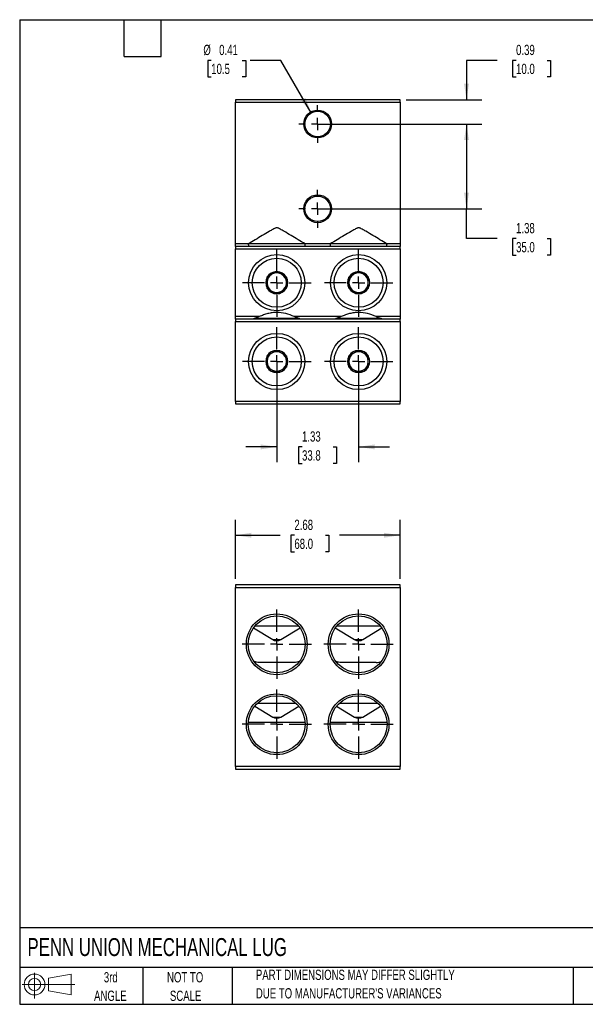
# Model space of a CAD drawing. Header units: inches. Extents: x 0.5 to 21.5, y 0.5 to 16.5.
# Tile 1 of 2: x 0.5 to 9.7, y 0.5 to 16.5. Entities that reach past the tile are written whole.
import ezdxf

# ---------------------------------------------------------------- set-up
doc = ezdxf.new("R2010")
doc.units = ezdxf.units.IN
doc.header["$LTSCALE"] = 2
doc.header["$MEASUREMENT"] = 0
doc.linetypes.add('CENTERX2', pattern=[0.8, 0.5, -0.1, 0.1, -0.1])
doc.layers.add('CENTER', color=40, linetype='CENTERX2')
doc.layers.add('SLD-DEFPOINTS', color=7, linetype='Continuous')
doc.layers.add('DIMENSIONS', color=140, linetype='Continuous', lineweight=25)
doc.layers.add('TEXT', color=140, linetype='Continuous', lineweight=25)
doc.styles.add('SLDTEXTSTYLE0', font='TXT', dxfattribs={"width": 0.7})
doc.dimstyles.new('SLDDIMSTYLE0', dxfattribs={"dimtxt": 0.169922, "dimasz": 0.26, "dimexe": 0, "dimexo": 0.0625, "dimgap": 0.04248, "dimtad": 0, "dimtih": 1, "dimtoh": 1, "dimrnd": 1e-09, "dimzin": 12, "dimdsep": 46, "dimtxsty": 'SLDTEXTSTYLE0', "dimsah": 1, "dimcen": 0.09, "dimadec": 0, "dimazin": 3, "dimtfac": 1, "dimtofl": 0, "dimtmove": 0, "dimatfit": 3, "dimfxl": 0, "dimfrac": 2, "dimtolj": 1, "dimtzin": 12, "dimarcsym": 0})
doc.dimstyles.new('SLDDIMSTYLE1', dxfattribs={"dimtxt": 0.169922, "dimasz": 0.26, "dimexe": 0, "dimexo": 0.0625, "dimgap": 0.04248, "dimtad": 0, "dimtih": 1, "dimtoh": 1, "dimrnd": 1e-09, "dimzin": 12, "dimdsep": 46, "dimtxsty": 'SLDTEXTSTYLE0', "dimsah": 1, "dimcen": 0.09, "dimadec": 0, "dimazin": 3, "dimtfac": 1, "dimtmove": 0, "dimatfit": 0, "dimfxl": 0, "dimfrac": 2, "dimtolj": 1, "dimtzin": 12, "dimarcsym": 0})
doc.dimstyles.new('SLDDIMSTYLE3', dxfattribs={"dimtxt": 0.169922, "dimasz": 0.26, "dimexe": 0, "dimexo": 0.0625, "dimgap": 0.04248, "dimtad": 0, "dimtih": 1, "dimtoh": 1, "dimrnd": 1e-09, "dimdsep": 46, "dimtxsty": 'SLDTEXTSTYLE0', "dimsah": 1, "dimcen": 0.09, "dimadec": 0, "dimazin": 2, "dimtfac": 1, "dimtmove": 0, "dimatfit": 0, "dimfxl": 0, "dimfrac": 2, "dimtolj": 1, "dimtzin": 12, "dimarcsym": 0})
doc.dimstyles.new('SLDDIMSTYLE4', dxfattribs={"dimtxt": 0.169922, "dimasz": 0.26, "dimexe": 0, "dimexo": 0.0625, "dimgap": 0.04248, "dimtad": 0, "dimtih": 1, "dimtoh": 1, "dimrnd": 1e-09, "dimdsep": 46, "dimtxsty": 'SLDTEXTSTYLE0', "dimsah": 1, "dimcen": 0, "dimadec": 0, "dimazin": 2, "dimtfac": 1, "dimtofl": 0, "dimtmove": 0, "dimatfit": 3, "dimfxl": 0, "dimfrac": 2, "dimtolj": 1, "dimtzin": 12, "dimarcsym": 0})

# ---------------------------------------------------------------- blocks, each defined once
blk = doc.blocks.new('Block11')
at = {"color": 7, "linetype": 'Continuous', "lineweight": 18}
for p, q in [((0.204, 0.418), (0.204, 0)), ((0.431, 0.328), (0.801, 0.396)), ((0.431, 0.126), (0.431, 0.328)), ((0.801, 0.396), (0.801, 0.058)), ((0, 0.227), (0.856, 0.227)), ((0.431, 0.126), (0.801, 0.058))]:
    blk.add_line(p, q, dxfattribs=at)
for radius in [0.169, 0.101]:
    blk.add_circle((0.204, 0.227), radius, dxfattribs=at)
blk = doc.blocks.new('Block12')
at = {"layer": 'SLD-DEFPOINTS'}
blk.add_blockref('Block11', (0, 0), dxfattribs=at)
blk = doc.blocks.new('_D')
at = {"layer": 'DIMENSIONS'}
for p, q in [((4.006, 7.415), (4.006, 8.372)), ((6.683, 7.415), (6.683, 8.372)), ((4.006, 8.122), (4.735, 8.122)), ((4.966, 8.122), (4.909, 8.122)), ((4.909, 8.122), (4.909, 7.852)), ((5.471, 8.122), (5.528, 8.122)), ((5.528, 8.122), (5.528, 7.852)), ((6.683, 8.122), (5.701, 8.122)), ((4.909, 7.852), (4.966, 7.852)), ((5.528, 7.852), (5.471, 7.852))]:
    blk.add_line(p, q, dxfattribs=at)
for points in [[(4.006, 8.122), (4.266, 8.082), (4.266, 8.162)], [(6.683, 8.122), (6.423, 8.162), (6.423, 8.082)]]:
    blk.add_solid(points, dxfattribs=at)
at = {"layer": 'DIMENSIONS', "char_height": 0.1667, "attachment_point": 1, "style": 'SLDTEXTSTYLE0'}
for s, insert in [('2.68', (4.966, 8.375)), ('68.0', (4.966, 8.067))]:
    blk.add_mtext(s, dxfattribs=dict(at, insert=insert))
blk = doc.blocks.new('SW_CENTERMARKSYMBOL_0')
at = {"layer": 'CENTER', "color": 0}
for p, q in [((0, 0.2), (0, 0.563)), ((-0.2, 0), (-0.563, 0)), ((0, 0), (-0.1, 0)), ((0, 0), (0, 0.1)), ((0, 0), (0, -0.1)), ((0, 0), (0.1, 0)), ((0.2, 0), (0.563, 0)), ((0, -0.2), (0, -0.563))]:
    blk.add_line(p, q, dxfattribs=at)
blk = doc.blocks.new('SW_CENTERMARKSYMBOL_1')
at = {"layer": 'CENTER', "color": 0}
for p, q in [((0, 0.2), (0, 0.563)), ((-0.2, 0), (-0.563, 0)), ((0, 0), (-0.1, 0)), ((0, 0), (0, 0.1)), ((0, 0), (0, -0.1)), ((0, 0), (0.1, 0)), ((0.2, 0), (0.563, 0)), ((0, -0.2), (0, -0.563))]:
    blk.add_line(p, q, dxfattribs=at)
blk = doc.blocks.new('SW_CENTERMARKSYMBOL_2')
at = {"layer": 'CENTER', "color": 0}
for p, q in [((0, 0.2), (0, 0.563)), ((-0.2, 0), (-0.563, 0)), ((0, 0), (-0.1, 0)), ((0, 0), (0, 0.1)), ((0, 0), (0, -0.1)), ((0, 0), (0.1, 0)), ((0.2, 0), (0.563, 0)), ((0, -0.2), (0, -0.563))]:
    blk.add_line(p, q, dxfattribs=at)
blk = doc.blocks.new('SW_CENTERMARKSYMBOL_3')
at = {"layer": 'CENTER', "color": 0}
for p, q in [((0, 0.2), (0, 0.563)), ((-0.2, 0), (-0.563, 0)), ((0, 0), (-0.1, 0)), ((0, 0), (0, 0.1)), ((0, 0), (0, -0.1)), ((0, 0), (0.1, 0)), ((0.2, 0), (0.563, 0)), ((0, -0.2), (0, -0.563))]:
    blk.add_line(p, q, dxfattribs=at)
blk = doc.blocks.new('_D_7')
at = {"layer": 'DIMENSIONS'}
for p, q in [((5.444, 14.805), (8.014, 14.805)), ((7.764, 14.805), (7.764, 13.427)), ((5.444, 13.427), (8.014, 13.427)), ((7.764, 12.943), (7.764, 13.427)), ((8.264, 12.943), (7.764, 12.943)), ((8.57, 12.943), (8.513, 12.943)), ((8.513, 12.943), (8.513, 12.673)), ((9.075, 12.943), (9.132, 12.943)), ((9.132, 12.943), (9.132, 12.673)), ((8.513, 12.673), (8.57, 12.673)), ((9.132, 12.673), (9.075, 12.673))]:
    blk.add_line(p, q, dxfattribs=at)
for points in [[(7.764, 14.805), (7.724, 14.545), (7.804, 14.545)], [(7.764, 13.427), (7.804, 13.687), (7.724, 13.687)]]:
    blk.add_solid(points, dxfattribs=at)
at = {"layer": 'DIMENSIONS', "char_height": 0.1667, "attachment_point": 1, "style": 'SLDTEXTSTYLE0'}
for s, insert in [('1.38', (8.57, 13.196)), ('35.0', (8.57, 12.887))]:
    blk.add_mtext(s, dxfattribs=dict(at, insert=insert))
blk = doc.blocks.new('_D_8')
at = {"layer": 'DIMENSIONS'}
for p, q in [((8.264, 15.839), (7.764, 15.839)), ((7.764, 15.839), (7.764, 15.198)), ((8.57, 15.839), (8.513, 15.839)), ((8.513, 15.839), (8.513, 15.569)), ((9.075, 15.839), (9.132, 15.839)), ((9.132, 15.839), (9.132, 15.569)), ((8.513, 15.569), (8.57, 15.569)), ((9.132, 15.569), (9.075, 15.569)), ((6.783, 15.198), (8.014, 15.198)), ((5.444, 14.805), (8.014, 14.805)), ((7.764, 14.805), (7.764, 14.305))]:
    blk.add_line(p, q, dxfattribs=at)
for points in [[(7.764, 15.198), (7.804, 15.458), (7.724, 15.458)], [(7.764, 14.805), (7.724, 14.545), (7.804, 14.545)]]:
    blk.add_solid(points, dxfattribs=at)
at = {"layer": 'DIMENSIONS', "char_height": 0.1667, "attachment_point": 1, "style": 'SLDTEXTSTYLE0'}
for s, insert in [('0.39', (8.57, 16.092)), ('10.0', (8.57, 15.784))]:
    blk.add_mtext(s, dxfattribs=dict(at, insert=insert))
blk = doc.blocks.new('_D_9')
at = {"layer": 'DIMENSIONS'}
for p, q in [((3.614, 15.839), (3.557, 15.839)), ((3.557, 15.839), (3.557, 15.569)), ((4.119, 15.839), (4.176, 15.839)), ((4.176, 15.839), (4.176, 15.569)), ((4.747, 15.839), (4.247, 15.839)), ((5.241, 14.984), (4.747, 15.839)), ((3.557, 15.569), (3.614, 15.569)), ((4.176, 15.569), (4.119, 15.569))]:
    blk.add_line(p, q, dxfattribs=at)
blk.add_solid([(5.241, 14.984), (5.146, 15.229), (5.077, 15.189)], dxfattribs=at)
at = {"layer": 'DIMENSIONS', "char_height": 0.1667, "attachment_point": 1, "style": 'SLDTEXTSTYLE0'}
for s, insert in [('%%c', (3.486, 16.092)), ('0.41', (3.743, 16.092)), ('10.5', (3.614, 15.784))]:
    blk.add_mtext(s, dxfattribs=dict(at, insert=insert))
blk = doc.blocks.new('_D_10')
at = {"layer": 'DIMENSIONS'}
for p, q in [((4.679, 10.846), (4.679, 9.308)), ((6.01, 10.846), (6.01, 9.308)), ((4.679, 9.558), (4.179, 9.558)), ((5.09, 9.558), (5.033, 9.558)), ((5.033, 9.558), (5.033, 9.288)), ((5.595, 9.558), (5.652, 9.558)), ((5.652, 9.558), (5.652, 9.288)), ((6.01, 9.558), (6.51, 9.558)), ((5.033, 9.288), (5.09, 9.288)), ((5.652, 9.288), (5.595, 9.288))]:
    blk.add_line(p, q, dxfattribs=at)
for points in [[(4.679, 9.558), (4.419, 9.598), (4.419, 9.518)], [(6.01, 9.558), (6.27, 9.518), (6.27, 9.598)]]:
    blk.add_solid(points, dxfattribs=at)
at = {"layer": 'DIMENSIONS', "char_height": 0.1667, "attachment_point": 1, "style": 'SLDTEXTSTYLE0'}
for s, insert in [('1.33', (5.09, 9.811)), ('33.8', (5.09, 9.503))]:
    blk.add_mtext(s, dxfattribs=dict(at, insert=insert))
blk = doc.blocks.new('SW_CENTERMARKSYMBOL_4')
at = {"layer": 'CENTER', "color": 0}
for p, q in [((0, 0.2), (0, 0.557)), ((-0.2, 0), (-0.557, 0)), ((0, 0), (-0.1, 0)), ((0, 0), (0, 0.1)), ((0, 0), (0, -0.1)), ((0, 0), (0.1, 0)), ((0.2, 0), (0.557, 0)), ((0, -0.2), (0, -0.557))]:
    blk.add_line(p, q, dxfattribs=at)
blk = doc.blocks.new('SW_CENTERMARKSYMBOL_5')
at = {"layer": 'CENTER', "color": 0}
for p, q in [((0, 0.2), (0, 0.557)), ((-0.2, 0), (-0.557, 0)), ((0, 0), (-0.1, 0)), ((0, 0), (0, 0.1)), ((0, 0), (0, -0.1)), ((0, 0), (0.1, 0)), ((0.2, 0), (0.557, 0)), ((0, -0.2), (0, -0.557))]:
    blk.add_line(p, q, dxfattribs=at)
blk = doc.blocks.new('SW_CENTERMARKSYMBOL_6')
at = {"layer": 'CENTER', "color": 0}
for p, q in [((0, 0.2), (0, 0.557)), ((-0.2, 0), (-0.557, 0)), ((0, 0), (-0.1, 0)), ((0, 0), (0, 0.1)), ((0, 0), (0, -0.1)), ((0, 0), (0.1, 0)), ((0.2, 0), (0.557, 0)), ((0, -0.2), (0, -0.557))]:
    blk.add_line(p, q, dxfattribs=at)
blk = doc.blocks.new('SW_CENTERMARKSYMBOL_7')
at = {"layer": 'CENTER', "color": 0}
for p, q in [((0, 0.2), (0, 0.557)), ((-0.2, 0), (-0.557, 0)), ((0, 0), (-0.1, 0)), ((0, 0), (0, 0.1)), ((0, 0), (0, -0.1)), ((0, 0), (0.1, 0)), ((0.2, 0), (0.557, 0)), ((0, -0.2), (0, -0.557))]:
    blk.add_line(p, q, dxfattribs=at)
blk = doc.blocks.new('SW_CENTERMARKSYMBOL_8')
at = {"layer": 'CENTER', "color": 0}
for p, q in [((0, 0.2), (0, 0.307)), ((-0.2, 0), (-0.307, 0)), ((0, 0), (-0.1, 0)), ((0, 0), (0, 0.1)), ((0, 0), (0, -0.1)), ((0, 0), (0.1, 0)), ((0.2, 0), (0.307, 0)), ((0, -0.2), (0, -0.307))]:
    blk.add_line(p, q, dxfattribs=at)
blk = doc.blocks.new('SW_CENTERMARKSYMBOL_9')
at = {"layer": 'CENTER', "color": 0}
for p, q in [((0, 0.2), (0, 0.307)), ((-0.2, 0), (-0.307, 0)), ((0, 0), (-0.1, 0)), ((0, 0), (0, 0.1)), ((0, 0), (0, -0.1)), ((0, 0), (0.1, 0)), ((0.2, 0), (0.307, 0)), ((0, -0.2), (0, -0.307))]:
    blk.add_line(p, q, dxfattribs=at)

msp = doc.modelspace()

# ---------------------------------------------------------------- linework, layer by layer
for p, q in [((6.683, 15.198), (4.006, 15.198)), ((4.006, 15.198), (4.006, 15.159)), ((4.006, 15.159), (6.683, 15.159)), ((4.006, 12.856), (4.006, 15.159)), ((6.683, 15.159), (6.683, 15.198)), ((6.683, 15.159), (6.683, 12.856)), ((4.217, 12.856), (4.006, 12.856)), ((4.006, 12.816), (4.006, 12.856)), ((6.683, 12.816), (4.006, 12.816)), ((4.006, 12.816), (4.006, 12.777)), ((5.142, 12.856), (4.217, 12.856)), ((5.548, 12.856), (5.141, 12.856)), ((6.472, 12.856), (5.547, 12.856)), ((6.683, 12.856), (6.472, 12.856)), ((6.683, 12.856), (6.683, 12.816)), ((6.683, 12.777), (6.683, 12.816)), ((4.006, 12.777), (6.683, 12.777)), ((4.006, 11.675), (4.006, 12.777)), ((6.683, 12.777), (6.683, 11.675)), ((4.676, 12.406), (4.679, 12.408)), ((4.679, 12.408), (4.682, 12.406)), ((6.007, 12.406), (6.01, 12.408)), ((6.01, 12.408), (6.013, 12.406)), ((4.522, 12.317), (4.525, 12.319)), ((4.522, 12.313), (4.522, 12.317)), ((4.833, 12.319), (4.837, 12.317)), ((4.837, 12.317), (4.837, 12.313)), ((5.852, 12.317), (5.856, 12.319)), ((5.852, 12.313), (5.852, 12.317)), ((6.164, 12.319), (6.167, 12.317)), ((6.167, 12.317), (6.167, 12.313)), ((4.522, 12.135), (4.522, 12.139)), ((4.525, 12.133), (4.522, 12.135)), ((4.679, 12.044), (4.676, 12.046)), ((4.682, 12.046), (4.679, 12.044)), ((4.837, 12.135), (4.833, 12.133)), ((4.837, 12.139), (4.837, 12.135)), ((5.852, 12.135), (5.852, 12.139)), ((5.856, 12.133), (5.852, 12.135)), ((6.01, 12.044), (6.007, 12.046)), ((6.013, 12.046), (6.01, 12.044)), ((6.167, 12.135), (6.164, 12.133)), ((6.167, 12.139), (6.167, 12.135)), ((4.394, 11.675), (4.006, 11.675)), ((4.006, 11.635), (4.006, 11.675)), ((6.683, 11.635), (4.006, 11.635)), ((4.006, 11.635), (4.006, 11.596)), ((4.006, 11.596), (6.683, 11.596)), ((4.006, 10.297), (4.006, 11.596)), ((5.048, 11.643), (4.311, 11.643)), ((5.725, 11.675), (4.964, 11.675)), ((6.378, 11.643), (5.641, 11.643)), ((6.683, 11.675), (6.295, 11.675)), ((6.683, 11.675), (6.683, 11.635)), ((6.683, 11.596), (6.683, 11.635)), ((6.683, 11.596), (6.683, 10.297)), ((4.676, 11.126), (4.679, 11.128)), ((4.679, 11.128), (4.682, 11.126)), ((6.007, 11.126), (6.01, 11.128)), ((6.01, 11.128), (6.013, 11.126)), ((4.522, 11.037), (4.525, 11.039)), ((4.522, 11.034), (4.522, 11.037)), ((4.833, 11.039), (4.837, 11.037)), ((4.837, 11.037), (4.837, 11.034)), ((5.852, 11.037), (5.856, 11.039)), ((5.852, 11.034), (5.852, 11.037)), ((6.164, 11.039), (6.167, 11.037)), ((6.167, 11.037), (6.167, 11.034)), ((4.522, 10.855), (4.522, 10.859)), ((4.525, 10.854), (4.522, 10.855)), ((4.679, 10.765), (4.676, 10.766)), ((4.682, 10.766), (4.679, 10.765)), ((4.837, 10.855), (4.833, 10.854)), ((4.837, 10.859), (4.837, 10.855)), ((5.852, 10.855), (5.852, 10.859)), ((5.856, 10.854), (5.852, 10.855)), ((6.01, 10.765), (6.007, 10.766)), ((6.013, 10.766), (6.01, 10.765)), ((6.167, 10.855), (6.164, 10.854)), ((6.167, 10.859), (6.167, 10.855)), ((6.683, 10.297), (4.006, 10.297)), ((4.006, 10.297), (4.006, 10.257)), ((4.006, 10.257), (6.683, 10.257)), ((6.683, 10.257), (6.683, 10.297)), ((6.683, 7.315), (4.006, 7.315)), ((4.006, 7.315), (4.006, 7.275)), ((4.006, 7.275), (6.683, 7.275)), ((4.006, 4.362), (4.006, 7.275)), ((6.683, 7.275), (6.683, 7.315)), ((6.683, 7.275), (6.683, 4.362)), ((4.3, 6.615), (4.613, 6.427)), ((4.328, 6.651), (5.031, 6.651)), ((4.745, 6.427), (5.058, 6.615)), ((5.631, 6.615), (5.944, 6.427)), ((5.658, 6.651), (6.361, 6.651)), ((6.076, 6.427), (6.389, 6.615)), ((4.613, 6.427), (4.745, 6.427)), ((5.944, 6.427), (6.076, 6.427)), ((4.321, 5.343), (4.613, 5.168)), ((4.365, 5.391), (4.993, 5.391)), ((4.745, 5.168), (5.038, 5.343)), ((5.651, 5.343), (5.944, 5.168)), ((5.696, 5.391), (6.324, 5.391)), ((6.076, 5.168), (6.368, 5.343)), ((4.613, 5.168), (4.745, 5.168)), ((5.944, 5.168), (6.076, 5.168)), ((6.683, 4.362), (4.006, 4.362)), ((4.006, 4.362), (4.006, 4.323)), ((4.006, 4.323), (6.683, 4.323)), ((6.683, 4.323), (6.683, 4.362))]:
    msp.add_line(p, q)
for centre, radius in [((5.344, 14.805), 0.226), ((5.344, 14.805), 0.207), ((5.344, 13.427), 0.226), ((5.344, 13.427), 0.207), ((4.679, 12.226), 0.457), ((6.01, 12.226), 0.457), ((4.679, 12.226), 0.398), ((6.01, 12.226), 0.398), ((4.679, 10.946), 0.457), ((6.01, 10.946), 0.457), ((4.679, 10.946), 0.398), ((6.01, 10.946), 0.398), ((4.679, 6.35), 0.494), ((4.679, 6.35), 0.463), ((6.01, 6.35), 0.494), ((6.01, 6.35), 0.463), ((4.679, 5.051), 0.494), ((4.679, 5.051), 0.463), ((6.01, 5.051), 0.494), ((6.01, 5.051), 0.463)]:
    msp.add_circle(centre, radius)
for centre, radius, start, end in [((4.679, 12.226), 0.158, 124.6483, 175.3517), ((4.679, 12.226), 0.18, 91.032, 148.968), ((4.679, 12.226), 0.158, 115.3517, 124.6483), ((4.679, 12.226), 0.158, 64.6483, 115.3517), ((4.679, 12.226), 0.18, 31.032, 88.968), ((4.679, 12.226), 0.158, 55.3517, 64.6483), ((4.679, 12.226), 0.158, 4.6483, 55.3517), ((6.01, 12.226), 0.158, 124.6483, 175.3517), ((6.01, 12.226), 0.18, 91.032, 148.968), ((6.01, 12.226), 0.158, 115.3517, 124.6483), ((6.01, 12.226), 0.158, 64.6483, 115.3517), ((6.01, 12.226), 0.18, 31.032, 88.968), ((6.01, 12.226), 0.158, 55.3517, 64.6483), ((6.01, 12.226), 0.158, 4.6483, 55.3517), ((4.679, 12.226), 0.18, 151.032, 208.968), ((4.679, 12.226), 0.158, 175.3517, 184.6483), ((4.679, 12.226), 0.158, 184.6483, 235.3517), ((4.679, 12.226), 0.158, 304.6483, 355.3517), ((4.679, 12.226), 0.18, 331.032, 28.968), ((4.679, 12.226), 0.158, 355.3517, 4.6483), ((6.01, 12.226), 0.18, 151.032, 208.968), ((6.01, 12.226), 0.158, 175.3517, 184.6483), ((6.01, 12.226), 0.158, 184.6483, 235.3517), ((6.01, 12.226), 0.158, 304.6483, 355.3517), ((6.01, 12.226), 0.18, 331.032, 28.968), ((6.01, 12.226), 0.158, 355.3517, 4.6483), ((4.679, 12.226), 0.18, 211.032, 268.968), ((4.679, 12.226), 0.158, 235.3517, 244.6483), ((4.679, 12.226), 0.158, 244.6483, 295.3517), ((4.679, 12.226), 0.18, 271.032, 328.968), ((4.679, 12.226), 0.158, 295.3517, 304.6483), ((6.01, 12.226), 0.18, 211.032, 268.968), ((6.01, 12.226), 0.158, 235.3517, 244.6483), ((6.01, 12.226), 0.158, 244.6483, 295.3517), ((6.01, 12.226), 0.18, 271.032, 328.968), ((6.01, 12.226), 0.158, 295.3517, 304.6483), ((4.679, 10.946), 0.158, 124.6483, 175.3517), ((4.679, 10.946), 0.18, 91.032, 148.968), ((4.679, 10.946), 0.158, 115.3517, 124.6483), ((4.679, 10.946), 0.158, 64.6483, 115.3517), ((4.679, 10.946), 0.18, 31.032, 88.968), ((4.679, 10.946), 0.158, 55.3517, 64.6483), ((4.679, 10.946), 0.158, 4.6483, 55.3517), ((6.01, 10.946), 0.158, 124.6483, 175.3517), ((6.01, 10.946), 0.18, 91.032, 148.968), ((6.01, 10.946), 0.158, 115.3517, 124.6483), ((6.01, 10.946), 0.158, 64.6483, 115.3517), ((6.01, 10.946), 0.18, 31.032, 88.968), ((6.01, 10.946), 0.158, 55.3517, 64.6483), ((6.01, 10.946), 0.158, 4.6483, 55.3517), ((4.679, 10.946), 0.18, 151.032, 208.968), ((4.679, 10.946), 0.158, 175.3517, 184.6483), ((4.679, 10.946), 0.158, 184.6483, 235.3517), ((4.679, 10.946), 0.158, 304.6483, 355.3517), ((4.679, 10.946), 0.18, 331.032, 28.968), ((4.679, 10.946), 0.158, 355.3517, 4.6483), ((6.01, 10.946), 0.18, 151.032, 208.968), ((6.01, 10.946), 0.158, 175.3517, 184.6483), ((6.01, 10.946), 0.158, 184.6483, 235.3517), ((6.01, 10.946), 0.158, 304.6483, 355.3517), ((6.01, 10.946), 0.18, 331.032, 28.968), ((6.01, 10.946), 0.158, 355.3517, 4.6483), ((4.679, 10.946), 0.18, 211.032, 268.968), ((4.679, 10.946), 0.158, 235.3517, 244.6483), ((4.679, 10.946), 0.158, 244.6483, 295.3517), ((4.679, 10.946), 0.18, 271.032, 328.968), ((4.679, 10.946), 0.158, 295.3517, 304.6483), ((6.01, 10.946), 0.18, 211.032, 268.968), ((6.01, 10.946), 0.158, 235.3517, 244.6483), ((6.01, 10.946), 0.158, 244.6483, 295.3517), ((6.01, 10.946), 0.18, 271.032, 328.968), ((6.01, 10.946), 0.158, 295.3517, 304.6483), ((4.679, 6.537), 0.128, 239, 301), ((6.01, 6.537), 0.128, 239, 301), ((4.679, 5.277), 0.128, 239, 301), ((6.01, 5.277), 0.128, 239, 301)]:
    msp.add_arc(centre, radius, start, end)
for points, knots in [([(5.141, 12.856), (5.064, 12.902), (4.988, 12.948), (4.873, 13.016), (4.835, 13.039), (4.777, 13.073), (4.758, 13.084), (4.728, 13.1), (4.719, 13.105), (4.703, 13.112), (4.698, 13.114), (4.687, 13.117), (4.682, 13.117), (4.671, 13.117), (4.665, 13.115), (4.655, 13.112), (4.65, 13.11), (4.635, 13.103), (4.625, 13.097), (4.596, 13.081), (4.577, 13.07), (4.52, 13.037), (4.482, 13.014), (4.369, 12.947), (4.293, 12.901), (4.217, 12.856)], [0, 0, 0, 0, 0.25, 0.25, 0.375, 0.375, 0.4375, 0.4375, 0.46875, 0.46875, 0.484375, 0.484375, 0.5, 0.5, 0.515625, 0.515625, 0.53125, 0.53125, 0.5625, 0.5625, 0.625, 0.625, 0.75, 0.75, 1, 1, 1, 1]), ([(6.472, 12.856), (6.395, 12.902), (6.319, 12.948), (6.204, 13.016), (6.165, 13.039), (6.108, 13.073), (6.088, 13.084), (6.059, 13.1), (6.049, 13.105), (6.034, 13.112), (6.029, 13.114), (6.018, 13.117), (6.012, 13.117), (6.001, 13.117), (5.996, 13.115), (5.985, 13.112), (5.98, 13.11), (5.965, 13.103), (5.956, 13.097), (5.927, 13.081), (5.908, 13.07), (5.851, 13.037), (5.813, 13.014), (5.699, 12.947), (5.624, 12.901), (5.548, 12.856)], [0, 0, 0, 0, 0.25, 0.25, 0.375, 0.375, 0.4375, 0.4375, 0.46875, 0.46875, 0.484375, 0.484375, 0.5, 0.5, 0.515625, 0.515625, 0.53125, 0.53125, 0.5625, 0.5625, 0.625, 0.625, 0.75, 0.75, 1, 1, 1, 1]), ([(4.217, 12.856), (4.217, 12.851), (4.217, 12.846), (4.218, 12.836), (4.218, 12.832), (4.219, 12.824), (4.219, 12.821), (4.22, 12.817), (4.221, 12.816), (4.221, 12.816)], [0, 0, 0, 0, 0.25, 0.25, 0.5, 0.5, 0.75, 0.75, 1, 1, 1, 1]), ([(5.137, 12.816), (5.138, 12.816), (5.138, 12.817), (5.139, 12.821), (5.14, 12.824), (5.141, 12.835), (5.141, 12.845), (5.141, 12.856)], [0, 0, 0, 0, 0.25, 0.25, 0.5, 0.5, 1, 1, 1, 1]), ([(5.548, 12.856), (5.548, 12.851), (5.548, 12.846), (5.548, 12.836), (5.549, 12.832), (5.549, 12.824), (5.55, 12.821), (5.551, 12.817), (5.551, 12.816), (5.552, 12.816)], [0, 0, 0, 0, 0.25, 0.25, 0.5, 0.5, 0.75, 0.75, 1, 1, 1, 1]), ([(6.468, 12.816), (6.468, 12.816), (6.469, 12.817), (6.47, 12.821), (6.47, 12.824), (6.471, 12.835), (6.472, 12.845), (6.472, 12.856)], [0, 0, 0, 0, 0.25, 0.25, 0.5, 0.5, 1, 1, 1, 1]), ([(4.589, 12.356), (4.578, 12.349), (4.567, 12.343), (4.546, 12.331), (4.535, 12.325), (4.525, 12.319)], [0, 0, 0, 0, 0.5, 0.5, 1, 1, 1, 1]), ([(4.747, 12.369), (4.735, 12.375), (4.724, 12.382), (4.703, 12.394), (4.693, 12.4), (4.682, 12.406)], [0, 0, 0, 0, 0.5, 0.5, 1, 1, 1, 1]), ([(5.92, 12.356), (5.909, 12.349), (5.898, 12.343), (5.876, 12.331), (5.866, 12.325), (5.856, 12.319)], [0, 0, 0, 0, 0.5, 0.5, 1, 1, 1, 1]), ([(6.077, 12.369), (6.066, 12.375), (6.055, 12.382), (6.034, 12.394), (6.023, 12.4), (6.013, 12.406)], [0, 0, 0, 0, 0.5, 0.5, 1, 1, 1, 1]), ([(4.522, 12.213), (4.522, 12.2), (4.522, 12.187), (4.522, 12.163), (4.522, 12.15), (4.522, 12.139)], [0, 0, 0, 0, 0.5, 0.5, 1, 1, 1, 1]), ([(4.837, 12.239), (4.837, 12.252), (4.837, 12.264), (4.837, 12.289), (4.837, 12.301), (4.837, 12.313)], [0, 0, 0, 0, 0.5, 0.5, 1, 1, 1, 1]), ([(5.852, 12.213), (5.852, 12.2), (5.852, 12.187), (5.852, 12.163), (5.852, 12.15), (5.852, 12.139)], [0, 0, 0, 0, 0.5, 0.5, 1, 1, 1, 1]), ([(6.167, 12.239), (6.167, 12.252), (6.167, 12.264), (6.167, 12.289), (6.167, 12.301), (6.167, 12.313)], [0, 0, 0, 0, 0.5, 0.5, 1, 1, 1, 1]), ([(4.611, 12.083), (4.623, 12.077), (4.634, 12.07), (4.655, 12.058), (4.666, 12.052), (4.676, 12.046)], [0, 0, 0, 0, 0.5, 0.5, 1, 1, 1, 1]), ([(4.769, 12.096), (4.78, 12.102), (4.791, 12.109), (4.813, 12.121), (4.823, 12.127), (4.833, 12.133)], [0, 0, 0, 0, 0.5, 0.5, 1, 1, 1, 1]), ([(5.942, 12.083), (5.954, 12.077), (5.964, 12.07), (5.986, 12.058), (5.996, 12.052), (6.007, 12.046)], [0, 0, 0, 0, 0.5, 0.5, 1, 1, 1, 1]), ([(6.1, 12.096), (6.111, 12.102), (6.122, 12.109), (6.143, 12.121), (6.154, 12.127), (6.164, 12.133)], [0, 0, 0, 0, 0.5, 0.5, 1, 1, 1, 1]), ([(4.964, 11.675), (4.918, 11.694), (4.872, 11.711), (4.778, 11.736), (4.73, 11.744), (4.655, 11.744), (4.63, 11.742), (4.582, 11.735), (4.558, 11.73), (4.51, 11.717), (4.487, 11.71), (4.44, 11.693), (4.417, 11.684), (4.394, 11.675)], [0, 0, 0, 0, 0.25, 0.25, 0.5, 0.5, 0.625, 0.625, 0.75, 0.75, 0.875, 0.875, 1, 1, 1, 1]), ([(6.295, 11.675), (6.249, 11.694), (6.203, 11.711), (6.109, 11.736), (6.061, 11.744), (5.986, 11.744), (5.961, 11.742), (5.912, 11.735), (5.888, 11.73), (5.841, 11.717), (5.818, 11.71), (5.771, 11.693), (5.748, 11.684), (5.725, 11.675)], [0, 0, 0, 0, 0.25, 0.25, 0.5, 0.5, 0.625, 0.625, 0.75, 0.75, 0.875, 0.875, 1, 1, 1, 1]), ([(4.311, 11.643), (4.308, 11.641), (4.305, 11.639), (4.299, 11.636), (4.297, 11.635), (4.294, 11.635)], [0, 0, 0, 0, 0.5, 0.5, 1, 1, 1, 1]), ([(4.394, 11.675), (4.38, 11.669), (4.366, 11.663), (4.345, 11.655), (4.338, 11.653), (4.324, 11.648), (4.317, 11.645), (4.311, 11.643)], [0, 0, 0, 0, 0.5, 0.5, 0.75, 0.75, 1, 1, 1, 1]), ([(5.048, 11.643), (5.034, 11.648), (5.02, 11.653), (4.992, 11.663), (4.978, 11.669), (4.964, 11.675)], [0, 0, 0, 0, 0.5, 0.5, 1, 1, 1, 1]), ([(5.065, 11.635), (5.062, 11.635), (5.059, 11.636), (5.053, 11.639), (5.05, 11.641), (5.048, 11.643)], [0, 0, 0, 0, 0.5, 0.5, 1, 1, 1, 1]), ([(5.641, 11.643), (5.639, 11.641), (5.636, 11.639), (5.63, 11.636), (5.627, 11.635), (5.624, 11.635)], [0, 0, 0, 0, 0.5, 0.5, 1, 1, 1, 1]), ([(5.725, 11.675), (5.711, 11.669), (5.697, 11.663), (5.676, 11.655), (5.669, 11.653), (5.655, 11.648), (5.648, 11.645), (5.641, 11.643)], [0, 0, 0, 0, 0.5, 0.5, 0.75, 0.75, 1, 1, 1, 1]), ([(6.295, 11.675), (6.309, 11.669), (6.323, 11.663), (6.344, 11.655), (6.351, 11.653), (6.365, 11.648), (6.372, 11.645), (6.378, 11.643)], [0, 0, 0, 0, 0.5, 0.5, 0.75, 0.75, 1, 1, 1, 1]), ([(6.395, 11.635), (6.392, 11.635), (6.39, 11.636), (6.384, 11.639), (6.381, 11.641), (6.378, 11.643)], [0, 0, 0, 0, 0.5, 0.5, 1, 1, 1, 1]), ([(4.589, 11.076), (4.578, 11.07), (4.567, 11.063), (4.546, 11.051), (4.535, 11.045), (4.525, 11.039)], [0, 0, 0, 0, 0.5, 0.5, 1, 1, 1, 1]), ([(4.747, 11.089), (4.735, 11.096), (4.724, 11.102), (4.703, 11.114), (4.693, 11.12), (4.682, 11.126)], [0, 0, 0, 0, 0.5, 0.5, 1, 1, 1, 1]), ([(5.92, 11.076), (5.909, 11.07), (5.898, 11.063), (5.876, 11.051), (5.866, 11.045), (5.856, 11.039)], [0, 0, 0, 0, 0.5, 0.5, 1, 1, 1, 1]), ([(6.077, 11.089), (6.066, 11.096), (6.055, 11.102), (6.034, 11.114), (6.023, 11.12), (6.013, 11.126)], [0, 0, 0, 0, 0.5, 0.5, 1, 1, 1, 1]), ([(4.522, 10.934), (4.522, 10.92), (4.522, 10.908), (4.522, 10.883), (4.522, 10.871), (4.522, 10.859)], [0, 0, 0, 0, 0.5, 0.5, 1, 1, 1, 1]), ([(4.837, 10.959), (4.837, 10.972), (4.837, 10.985), (4.837, 11.01), (4.837, 11.022), (4.837, 11.034)], [0, 0, 0, 0, 0.5, 0.5, 1, 1, 1, 1]), ([(5.852, 10.934), (5.852, 10.92), (5.852, 10.908), (5.852, 10.883), (5.852, 10.871), (5.852, 10.859)], [0, 0, 0, 0, 0.5, 0.5, 1, 1, 1, 1]), ([(6.167, 10.959), (6.167, 10.972), (6.167, 10.985), (6.167, 11.01), (6.167, 11.022), (6.167, 11.034)], [0, 0, 0, 0, 0.5, 0.5, 1, 1, 1, 1]), ([(4.611, 10.804), (4.623, 10.797), (4.634, 10.791), (4.655, 10.778), (4.666, 10.772), (4.676, 10.766)], [0, 0, 0, 0, 0.5, 0.5, 1, 1, 1, 1]), ([(4.769, 10.816), (4.78, 10.823), (4.791, 10.829), (4.813, 10.842), (4.823, 10.848), (4.833, 10.854)], [0, 0, 0, 0, 0.5, 0.5, 1, 1, 1, 1]), ([(5.942, 10.804), (5.954, 10.797), (5.964, 10.791), (5.986, 10.778), (5.996, 10.772), (6.007, 10.766)], [0, 0, 0, 0, 0.5, 0.5, 1, 1, 1, 1]), ([(6.1, 10.816), (6.111, 10.823), (6.122, 10.829), (6.143, 10.842), (6.154, 10.848), (6.164, 10.854)], [0, 0, 0, 0, 0.5, 0.5, 1, 1, 1, 1]), ([(4.394, 6.055), (4.38, 6.055), (4.366, 6.056), (4.345, 6.06), (4.338, 6.061), (4.324, 6.065), (4.317, 6.068), (4.311, 6.071)], [0, 0, 0, 0, 0.5, 0.5, 0.75, 0.75, 1, 1, 1, 1]), ([(4.964, 6.055), (4.918, 6.055), (4.872, 6.055), (4.778, 6.055), (4.73, 6.055), (4.655, 6.055), (4.63, 6.055), (4.582, 6.055), (4.558, 6.055), (4.51, 6.055), (4.487, 6.055), (4.44, 6.055), (4.417, 6.055), (4.394, 6.055)], [0, 0, 0, 0, 0.25, 0.25, 0.5, 0.5, 0.625, 0.625, 0.75, 0.75, 0.875, 0.875, 1, 1, 1, 1]), ([(5.048, 6.071), (5.034, 6.065), (5.02, 6.061), (4.992, 6.056), (4.978, 6.055), (4.964, 6.055)], [0, 0, 0, 0, 0.5, 0.5, 1, 1, 1, 1]), ([(5.725, 6.055), (5.711, 6.055), (5.697, 6.056), (5.676, 6.06), (5.669, 6.061), (5.655, 6.065), (5.648, 6.068), (5.641, 6.071)], [0, 0, 0, 0, 0.5, 0.5, 0.75, 0.75, 1, 1, 1, 1]), ([(6.295, 6.055), (6.249, 6.055), (6.203, 6.055), (6.109, 6.055), (6.061, 6.055), (5.986, 6.055), (5.961, 6.055), (5.912, 6.055), (5.888, 6.055), (5.841, 6.055), (5.818, 6.055), (5.771, 6.055), (5.748, 6.055), (5.725, 6.055)], [0, 0, 0, 0, 0.25, 0.25, 0.5, 0.5, 0.625, 0.625, 0.75, 0.75, 0.875, 0.875, 1, 1, 1, 1]), ([(6.295, 6.055), (6.309, 6.055), (6.323, 6.056), (6.344, 6.06), (6.351, 6.061), (6.365, 6.065), (6.372, 6.068), (6.378, 6.071)], [0, 0, 0, 0, 0.5, 0.5, 0.75, 0.75, 1, 1, 1, 1]), ([(5.141, 5.078), (5.064, 5.078), (4.988, 5.078), (4.873, 5.078), (4.835, 5.078), (4.777, 5.078), (4.758, 5.078), (4.728, 5.078), (4.719, 5.078), (4.703, 5.078), (4.698, 5.078), (4.687, 5.078), (4.682, 5.078), (4.671, 5.078), (4.665, 5.078), (4.655, 5.078), (4.65, 5.078), (4.635, 5.078), (4.625, 5.078), (4.596, 5.078), (4.577, 5.078), (4.52, 5.078), (4.482, 5.078), (4.369, 5.078), (4.293, 5.078), (4.217, 5.078)], [0, 0, 0, 0, 0.25, 0.25, 0.375, 0.375, 0.4375, 0.4375, 0.46875, 0.46875, 0.484375, 0.484375, 0.5, 0.5, 0.515625, 0.515625, 0.53125, 0.53125, 0.5625, 0.5625, 0.625, 0.625, 0.75, 0.75, 1, 1, 1, 1]), ([(6.472, 5.078), (6.395, 5.078), (6.319, 5.078), (6.204, 5.078), (6.165, 5.078), (6.108, 5.078), (6.088, 5.078), (6.059, 5.078), (6.049, 5.078), (6.034, 5.078), (6.029, 5.078), (6.018, 5.078), (6.012, 5.078), (6.001, 5.078), (5.996, 5.078), (5.985, 5.078), (5.98, 5.078), (5.965, 5.078), (5.956, 5.078), (5.927, 5.078), (5.908, 5.078), (5.851, 5.078), (5.813, 5.078), (5.699, 5.078), (5.624, 5.078), (5.548, 5.078)], [0, 0, 0, 0, 0.25, 0.25, 0.375, 0.375, 0.4375, 0.4375, 0.46875, 0.46875, 0.484375, 0.484375, 0.5, 0.5, 0.515625, 0.515625, 0.53125, 0.53125, 0.5625, 0.5625, 0.625, 0.625, 0.75, 0.75, 1, 1, 1, 1])]:
    msp.add_open_spline(points, degree=3, knots=knots)
for points in [[(4.676, 12.406), (4.655, 12.394), (4.634, 12.382), (4.611, 12.369)], [(4.833, 12.319), (4.813, 12.33), (4.792, 12.343), (4.769, 12.356)], [(6.007, 12.406), (5.986, 12.394), (5.965, 12.382), (5.942, 12.369)], [(6.164, 12.319), (6.144, 12.33), (6.122, 12.343), (6.1, 12.356)], [(4.522, 12.313), (4.522, 12.29), (4.522, 12.265), (4.522, 12.239)], [(4.837, 12.139), (4.837, 12.162), (4.837, 12.187), (4.837, 12.213)], [(5.852, 12.313), (5.852, 12.29), (5.852, 12.265), (5.852, 12.239)], [(6.167, 12.139), (6.167, 12.162), (6.167, 12.187), (6.167, 12.213)], [(4.525, 12.133), (4.545, 12.121), (4.567, 12.109), (4.589, 12.096)], [(4.682, 12.046), (4.703, 12.058), (4.724, 12.07), (4.747, 12.083)], [(5.856, 12.133), (5.876, 12.121), (5.897, 12.109), (5.92, 12.096)], [(6.013, 12.046), (6.034, 12.058), (6.055, 12.07), (6.077, 12.083)], [(4.676, 11.126), (4.655, 11.115), (4.634, 11.102), (4.611, 11.089)], [(4.833, 11.039), (4.813, 11.051), (4.792, 11.063), (4.769, 11.076)], [(6.007, 11.126), (5.986, 11.115), (5.965, 11.102), (5.942, 11.089)], [(6.164, 11.039), (6.144, 11.051), (6.122, 11.063), (6.1, 11.076)], [(4.522, 11.034), (4.522, 11.01), (4.522, 10.986), (4.522, 10.959)], [(4.837, 10.859), (4.837, 10.883), (4.837, 10.907), (4.837, 10.934)], [(5.852, 11.034), (5.852, 11.01), (5.852, 10.986), (5.852, 10.959)], [(6.167, 10.859), (6.167, 10.883), (6.167, 10.907), (6.167, 10.934)], [(4.525, 10.854), (4.545, 10.842), (4.567, 10.83), (4.589, 10.816)], [(4.682, 10.766), (4.703, 10.778), (4.724, 10.79), (4.747, 10.804)], [(5.856, 10.854), (5.876, 10.842), (5.897, 10.83), (5.92, 10.816)], [(6.013, 10.766), (6.034, 10.778), (6.055, 10.79), (6.077, 10.804)]]:
    msp.add_open_spline(points, degree=3)
at = {"layer": 'TEXT'}
for p, q in [((0.5, 16.5), (21.5, 16.5)), ((0.5, 16.5), (0.5, 0.5)), ((2.2, 15.9), (2.2, 16.5)), ((2.8, 15.9), (2.8, 16.5)), ((2.2, 15.9), (2.8, 15.9)), ((21.5, 1.742), (0.5, 1.742)), ((21.5, 1.1), (0.5, 1.1)), ((2.5, 1.1), (2.5, 0.5)), ((3.954, 1.1), (3.954, 0.5)), ((9.5, 1.1), (9.5, 0.5)), ((0.5, 0.5), (21.5, 0.5))]:
    msp.add_line(p, q, dxfattribs=at)

# ---------------------------------------------------------------- block references
at = {"layer": 'CENTER'}
for name, p in [('SW_CENTERMARKSYMBOL_8', (5.344, 14.805)), ('SW_CENTERMARKSYMBOL_9', (5.344, 13.427)), ('SW_CENTERMARKSYMBOL_4', (4.679, 12.226)), ('SW_CENTERMARKSYMBOL_5', (6.01, 12.226)), ('SW_CENTERMARKSYMBOL_7', (4.679, 10.946)), ('SW_CENTERMARKSYMBOL_6', (6.01, 10.946)), ('SW_CENTERMARKSYMBOL_0', (4.679, 6.35)), ('SW_CENTERMARKSYMBOL_1', (6.01, 6.35)), ('SW_CENTERMARKSYMBOL_2', (4.679, 5.051)), ('SW_CENTERMARKSYMBOL_3', (6.01, 5.051))]:
    msp.add_blockref(name, p, dxfattribs=at)
at = {"layer": 'SLD-DEFPOINTS'}
msp.add_blockref('Block12', (0.538, 0.595), dxfattribs=at)

# ---------------------------------------------------------------- texts
at = {"layer": 'TEXT', "style": 'SLDTEXTSTYLE0'}
for s, insert, char_height, attachment_point in [('PENN UNION MECHANICAL LUG', (0.627, 1.576), 0.29167, 1), ('3rd', (1.981, 1.023), 0.1667, 2), ('NOT TO', (3.19, 1.023), 0.1667, 2), ('PART DIMENSIONS MAY DIFFER SLIGHTLY', (4.34, 1.063), 0.16667, 1), ('ANGLE', (1.974, 0.722), 0.1667, 2), ('SCALE', (3.198, 0.722), 0.1667, 2), ("DUE TO MANUFACTURER'S VARIANCES", (4.34, 0.762), 0.16667, 1)]:
    msp.add_mtext(s, dxfattribs=dict(at, insert=insert, char_height=char_height, attachment_point=attachment_point))

# ---------------------------------------------------------------- dimensions: what is measured, and where the dimension line sits
at = {"layer": 'DIMENSIONS'}
dim = msp.add_diameter_dim_2p(p1=(5.448, 14.626), p2=(5.241, 14.984), dimstyle='SLDDIMSTYLE4', dxfattribs=at)
dim.commit()
dim.dimension.update_dxf_attribs({"geometry": '_D_9', "text_midpoint": (3.867, 15.839), "dimtype": 163})
for base, p1, p2, angle, dimstyle, picture, middle in [((7.764, 14.805), (6.683, 15.198), (5.344, 14.805), 90, 'SLDDIMSTYLE3', '_D_8', (7.764, 15.839)), ((7.764, 13.427), (5.344, 14.805), (5.344, 13.427), 90, 'SLDDIMSTYLE0', '_D_7', (7.764, 12.943)), ((4.679, 9.558), (6.01, 10.946), (4.679, 10.946), 0, 'SLDDIMSTYLE1', '_D_10', (5.342, 9.558))]:
    dim = msp.add_linear_dim(base=base, p1=p1, p2=p2, angle=angle, dimstyle=dimstyle, dxfattribs=at)
    dim.commit()
    dim.dimension.update_dxf_attribs({"geometry": picture, "text_midpoint": middle, "dimtype": 160})
dim = msp.add_linear_dim(base=(6.683, 8.122), p1=(4.006, 7.315), p2=(6.683, 7.315), dimstyle='SLDDIMSTYLE0', dxfattribs=at)
dim.commit()
dim.dimension.update_dxf_attribs({"geometry": '_D', "text_midpoint": (5.218, 8.122), "dimtype": 160})

doc.saveas('drawing.dxf')
